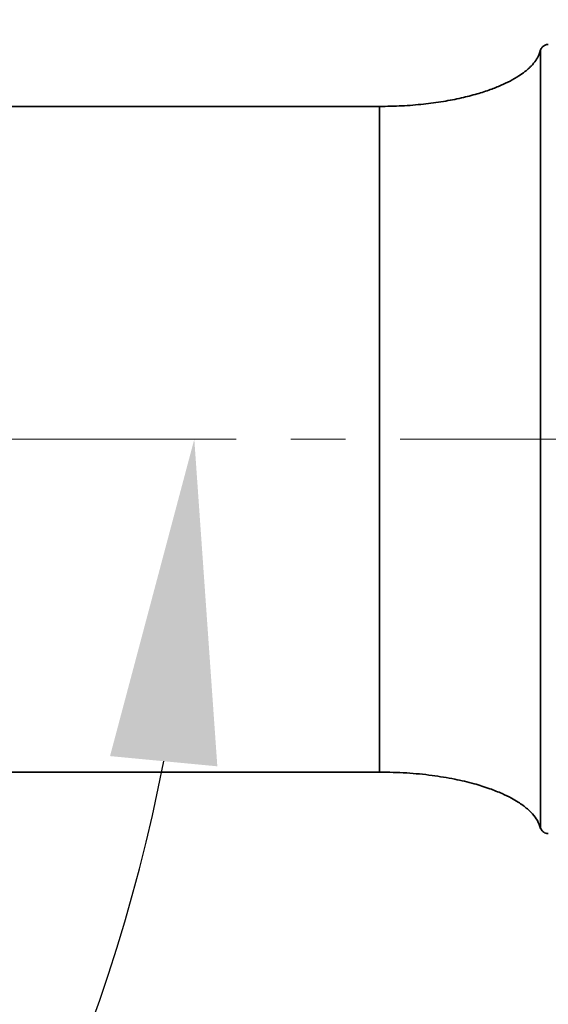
# Model space of a CAD drawing. Header units: millimetres. Extents: x -10540 to 6039, y -7467 to 6433.
# Tile 128 of 179: x -4039 to -3843, y 2453 to 2818. Entities that reach past the tile are written whole.
import ezdxf

# ---------------------------------------------------------------- set-up
doc = ezdxf.new("R2010")
doc.units = ezdxf.units.MM
doc.header["$LTSCALE"] = 8
doc.header["$PDSIZE"] = -1
doc.linetypes.add('CENTERX2', pattern=[20.32, 12.7, -2.54, 2.54, -2.54])
doc.layers.get('Defpoints').update_dxf_attribs({"true_color": 0x5e5e5e})
doc.layers.add('2细线层', color=4, linetype='Continuous', lineweight=13)
doc.layers.add('7标注层', color=4, linetype='Continuous', lineweight=13)
doc.layers.add('细实线层', color=7, linetype='Continuous')
doc.dimstyles.new('ISO-25', dxfattribs={"dimscale": 20, "dimtxt": 5, "dimasz": 6, "dimexe": 6, "dimexo": 0.625, "dimtad": 1, "dimtoh": 1, "dimdec": 0, "dimtxsty": 'Standard', "dimcen": 2.5, "dimclrd": 1, "dimclre": 1, "dimclrt": 4, "dimadec": 1, "dimazin": 2, "dimtfac": 1, "dimtdec": 0, "dimtmove": 0, "dimatfit": 0, "dimfxl": 1, "dimarcsym": 0})

# ---------------------------------------------------------------- blocks, each defined once
blk = doc.blocks.new('*D78')
at = {"layer": 'Defpoints', "color": 0, "linetype": 'ByBlock', "transparency": 16777216}
for p in [(-4976.16, 2662.54), (-2658.47, 2662.54), (-4574.67, 2472.48), (-4229.73, 2154.19), (-4257.59, 674.22)]:
    blk.add_point(p, dxfattribs=at)
at = {"layer": '细实线层', "color": 1, "linetype": 'ByBlock', "lineweight": -2, "transparency": 16777216}
blk.add_arc((-4608.18, 2662.54), 633.76, 290.86508, 349.13492, dxfattribs=at)
at = {"layer": '细实线层', "color": 1, "linetype": 'ByBlock', "transparency": 16777216}
for points in [[(-4005.7, 2544.97), (-3965.88, 2541.18), (-3974.43, 2662.54)], [(-4377.14, 2051.06), (-4387.78, 2089.62), (-4498.13, 2038.41)]]:
    blk.add_solid(points, dxfattribs=at)
at = {"layer": '细实线层', "color": 4, "linetype": 'ByBlock', "transparency": 16777216, "insert": (-4118.82, 2368.92), "char_height": 100, "attachment_point": 5, "rotation": 59.0362}
blk.add_mtext('80°', dxfattribs=at)
blk = doc.blocks.new('*D87')
at = {"layer": '2细线层', "color": 1, "linetype": 'ByBlock', "lineweight": -2, "transparency": 16777216}
for p, q in [((-4788.68, 4272.97), (-1386.54, 4272.97)), ((-1506.54, 792.54), (-1506.54, 4152.97)), ((-5173.81, 672.54), (-1386.54, 672.54))]:
    blk.add_line(p, q, dxfattribs=at)
at = {"layer": '2细线层', "color": 1, "linetype": 'ByBlock', "transparency": 16777216}
for points in [[(-1526.54, 4152.97), (-1486.54, 4152.97), (-1506.54, 4272.97)], [(-1526.54, 792.54), (-1486.54, 792.54), (-1506.54, 672.54)]]:
    blk.add_solid(points, dxfattribs=at)
at = {"layer": 'Defpoints', "color": 0, "linetype": 'ByBlock', "transparency": 16777216}
for p in [(-4801.18, 4272.97), (-1506.54, 4272.97), (-5186.31, 672.54)]:
    blk.add_point(p, dxfattribs=at)
at = {"layer": '2细线层', "color": 4, "linetype": 'ByBlock', "transparency": 16777216, "insert": (-1569.6, 2367.54), "char_height": 100, "attachment_point": 5, "rotation": 90}
blk.add_mtext('3600', dxfattribs=at)
blk = doc.blocks.new('*D93')
at = {"layer": '2细线层', "color": 1, "linetype": 'ByBlock', "lineweight": -2, "transparency": 16777216}
for p, q in [((-4801.18, 2445.04), (-4801.18, 3353.12)), ((-2975.18, 2675.04), (-2975.18, 3353.12)), ((-4681.18, 3233.12), (-3095.18, 3233.12))]:
    blk.add_line(p, q, dxfattribs=at)
at = {"layer": '2细线层', "color": 1, "linetype": 'ByBlock', "transparency": 16777216}
for points in [[(-4681.18, 3253.12), (-4681.18, 3213.12), (-4801.18, 3233.12)], [(-3095.18, 3253.12), (-3095.18, 3213.12), (-2975.18, 3233.12)]]:
    blk.add_solid(points, dxfattribs=at)
at = {"layer": 'Defpoints', "color": 0, "linetype": 'ByBlock', "transparency": 16777216}
for p in [(-2975.18, 3233.12), (-2975.18, 2662.54), (-4801.18, 2432.54)]:
    blk.add_point(p, dxfattribs=at)
at = {"layer": '2细线层', "color": 4, "linetype": 'ByBlock', "transparency": 16777216, "insert": (-3888.18, 3295.62), "char_height": 100, "attachment_point": 5}
blk.add_mtext('1826', dxfattribs=at)
blk = doc.blocks.new('*D94')
at = {"layer": '2细线层', "color": 1, "linetype": 'ByBlock', "lineweight": -2, "transparency": 16777216}
blk.add_arc((-2975.18, 2662.54), 313.74, 22.0503, 102.9497, dxfattribs=at)
at = {"layer": '2细线层', "color": 1, "linetype": 'ByBlock', "transparency": 16777216}
for points in [[(-3037.36, 2950.03), (-3053.61, 2986.58), (-3155.13, 2919.54)], [(-2664.75, 2784.15), (-2704.02, 2776.5), (-2661.44, 2662.54)]]:
    blk.add_solid(points, dxfattribs=at)
at = {"layer": 'Defpoints', "color": 0, "linetype": 'ByBlock', "transparency": 16777216}
for p in [(-3248.47, 3052.84), (-2740.8, 2871.11), (-4976.16, 2662.54), (-2975.18, 2662.54), (-2658.47, 2662.54)]:
    blk.add_point(p, dxfattribs=at)
at = {"layer": '2细线层', "color": 4, "linetype": 'ByBlock', "transparency": 16777216, "insert": (-2801.45, 2996.27), "char_height": 100, "attachment_point": 5, "rotation": 332.5}
blk.add_mtext('125°', dxfattribs=at)
blk = doc.blocks.new('*D95')
at = {"layer": '2细线层', "color": 1, "linetype": 'ByBlock', "lineweight": -2, "transparency": 16777216}
blk.add_line((-2645.97, 2662.54), (-2450.72, 2662.54), dxfattribs=at)
blk.add_arc((-2975.18, 2662.54), 404.46, 252.0622, 342.9378, dxfattribs=at)
at = {"layer": '2细线层', "color": 1, "linetype": 'ByBlock', "transparency": 16777216}
for points in [[(-2608.3, 2546.83), (-2568.74, 2540.9), (-2570.72, 2662.54)], [(-3108.66, 2259.84), (-3090.83, 2295.64), (-3207.17, 2331.23)]]:
    blk.add_solid(points, dxfattribs=at)
at = {"layer": 'Defpoints', "color": 0, "linetype": 'ByBlock', "transparency": 16777216}
for p in [(-4976.16, 2662.54), (-2975.18, 2662.54), (-2658.47, 2662.54), (-2673.04, 2393.66), (-3248.47, 2272.24)]:
    blk.add_point(p, dxfattribs=at)
at = {"layer": '2细线层', "color": 4, "linetype": 'ByBlock', "transparency": 16777216, "insert": (-2920.97, 2324.9), "char_height": 100, "attachment_point": 5, "rotation": 9.1207}
blk.add_mtext('125°', dxfattribs=at)

msp = doc.modelspace()

# ---------------------------------------------------------------- linework, layer by layer
at = {"color": 7, "linetype": 'Continuous', "lineweight": 35}
for p, q in [((-3905.68, 2786.04), (-4254.79, 2786.04)), ((-3905.68, 2539.04), (-3905.68, 2786.04)), ((-4221.78, 2539.04), (-3905.68, 2539.04)), ((-3845.97, 2518.41), (-3845.97, 2518.42))]:
    msp.add_line(p, q, dxfattribs=at)
for points, knots in [([(-3845.92, 2806.98), (-3846.26, 2805.98), (-3846.86, 2804.2), (-3848.26, 2802.31), (-3849.35, 2801.09), (-3850.42, 2800.05), (-3851.91, 2798.79), (-3854.25, 2797.13), (-3857.2, 2795.43), (-3860.74, 2793.75), (-3864.82, 2792.14), (-3869.75, 2790.56), (-3875.55, 2789.08), (-3882.19, 2787.81), (-3889.56, 2786.82), (-3897.47, 2786.16), (-3902.91, 2786.08), (-3905.68, 2786.04)], [0, 0, 0, 0, 0.047548, 0.08434, 0.105413, 0.121393, 0.151538, 0.193778, 0.250851, 0.305237, 0.3709, 0.448733, 0.53906, 0.64137, 0.754145, 0.874829, 1, 1, 1, 1]), ([(-3843.06, 2809.01), (-3843.13, 2809.01), (-3843.5, 2809.06), (-3844.14, 2808.86), (-3844.84, 2808.48), (-3845.34, 2808.01), (-3845.68, 2807.52), (-3845.88, 2807.1), (-3845.94, 2806.84), (-3845.97, 2806.74)], [0, 0, 0, 0, 0.049781, 0.283855, 0.479755, 0.649911, 0.797946, 0.923908, 1, 1, 1, 1]), ([(-3845.97, 2518.42), (-3845.97, 2518.42), (-3845.97, 2518.42), (-3845.97, 2519.61), (-3845.97, 2521.81), (-3845.97, 2525.05), (-3845.97, 2529.24), (-3845.97, 2534.4), (-3845.97, 2540.48), (-3845.97, 2547.41), (-3845.97, 2555.15), (-3845.97, 2563.67), (-3845.97, 2572.89), (-3845.96, 2582.75), (-3845.97, 2593.15), (-3845.97, 2604.02), (-3845.97, 2615.3), (-3845.96, 2626.91), (-3845.96, 2638.71), (-3845.97, 2650.61), (-3845.97, 2660.81), (-3845.97, 2671.09), (-3845.97, 2681.42), (-3845.97, 2693.42), (-3845.97, 2705.2), (-3845.97, 2716.67), (-3845.97, 2727.75), (-3845.97, 2738.37), (-3845.97, 2748.46), (-3845.97, 2757.94), (-3845.97, 2766.72), (-3845.97, 2774.77), (-3845.96, 2782.04), (-3845.97, 2788.45), (-3845.97, 2793.95), (-3845.97, 2798.52), (-3845.96, 2802.13), (-3845.96, 2804.78), (-3845.97, 2806.29), (-3845.97, 2806.91), (-3845.97, 2806.75), (-3845.97, 2806.74)], [0, 0, 0, 0, 0.017366, 0.044198, 0.071125, 0.098052, 0.124883, 0.151714, 0.178641, 0.205568, 0.2324, 0.259231, 0.286158, 0.313085, 0.339917, 0.366611, 0.393399, 0.420188, 0.446882, 0.473246, 0.49961, 0.514541, 0.541373, 0.5683, 0.595227, 0.622058, 0.648889, 0.675816, 0.702743, 0.729575, 0.756406, 0.783333, 0.81026, 0.837092, 0.863923, 0.89085, 0.917777, 0.944609, 0.97144, 0.998367, 1, 1, 1, 1]), ([(-3905.68, 2539.04), (-3902.32, 2538.98), (-3895.81, 2538.86), (-3886.49, 2537.92), (-3878.14, 2536.57), (-3870.99, 2534.89), (-3865.13, 2533.07), (-3860.52, 2531.24), (-3857.02, 2529.54), (-3854.44, 2528.04), (-3852.47, 2526.7), (-3850.65, 2525.26), (-3848.8, 2523.46), (-3846.94, 2521.09), (-3846.27, 2519.11), (-3845.92, 2518.09)], [0, 0, 0, 0, 0.151616, 0.294483, 0.423019, 0.533865, 0.625948, 0.700003, 0.757859, 0.801764, 0.834711, 0.865881, 0.906069, 0.951717, 1, 1, 1, 1]), ([(-3845.95, 2518.42), (-3845.94, 2518.35), (-3845.86, 2518.06), (-3845.6, 2517.54), (-3845.11, 2516.94), (-3844.41, 2516.46), (-3843.7, 2516.19), (-3843.23, 2516.21), (-3843.06, 2516.21)], [0, 0, 0, 0, 0.055118, 0.229822, 0.43364, 0.642213, 0.870205, 1, 1, 1, 1])]:
    msp.add_open_spline(points, degree=3, knots=knots, dxfattribs=at)
at = {"layer": '2细线层', "color": 4, "linetype": 'ByBlock'}
for centre, radius, start in [((-4801.18, 1272.54), 3000.43, 10), ((-5805.77, 1852.54), 1840.43, 347.17908)]:
    msp.add_arc(centre, radius, start, 150, dxfattribs=at)
at = {"layer": '7标注层', "linetype": 'CENTERX2', "lineweight": 18}
msp.add_line((-2658.47, 2662.54), (-4976.16, 2662.54), dxfattribs=at)

# ---------------------------------------------------------------- dimensions: what is measured, and where the dimension line sits
at = {"layer": '2细线层', "color": 4, "linetype": 'ByBlock'}
dim = msp.add_linear_dim(base=(-1506.54, 4272.97), p1=(-5186.31, 672.54), p2=(-4801.18, 4272.97), angle=90, dimstyle='ISO-25', dxfattribs=at)
dim.commit()
dim.dimension.update_dxf_attribs({"geometry": '*D87', "text_midpoint": (-1506.54, 2367.54), "dimtype": 160})
dim = msp.add_linear_dim(base=(-2975.18, 3233.12), p1=(-4801.18, 2432.54), p2=(-2975.18, 2662.54), dimstyle='ISO-25', dxfattribs=at)
dim.commit()
dim.dimension.update_dxf_attribs({"geometry": '*D93', "text_midpoint": (-3888.18, 3295.62)})
dim = msp.add_angular_dim_2l(base=(-2740.8, 2871.11), line1=((-2658.47, 2662.54), (-4976.16, 2662.54)), line2=((-2975.18, 2662.54), (-3248.47, 3052.84)), dimstyle='ISO-25', dxfattribs=at)
dim.commit()
dim.dimension.update_dxf_attribs({"geometry": '*D94', "text_midpoint": (-2801.45, 2996.27)})
dim = msp.add_angular_dim_2l(base=(-2673.04, 2393.66), line1=((-2658.47, 2662.54), (-4976.16, 2662.54)), line2=((-2975.18, 2662.54), (-3248.47, 2272.24)), dimstyle='ISO-25', dxfattribs=at)
dim.commit()
dim.dimension.update_dxf_attribs({"geometry": '*D95', "text_midpoint": (-2911.06, 2263.19), "dimtype": 162})
at = {"layer": '细实线层', "color": 4, "linetype": 'ByBlock'}
dim = msp.add_angular_dim_2l(base=(-4229.73, 2154.19), line1=((-4574.67, 2472.48), (-4257.59, 674.22)), line2=((-2658.47, 2662.54), (-4976.16, 2662.54)), dimstyle='ISO-25', dxfattribs=at)
dim.commit()
dim.dimension.update_dxf_attribs({"geometry": '*D78', "text_midpoint": (-4064.74, 2336.47), "dimtype": 162})

doc.saveas('drawing.dxf')
